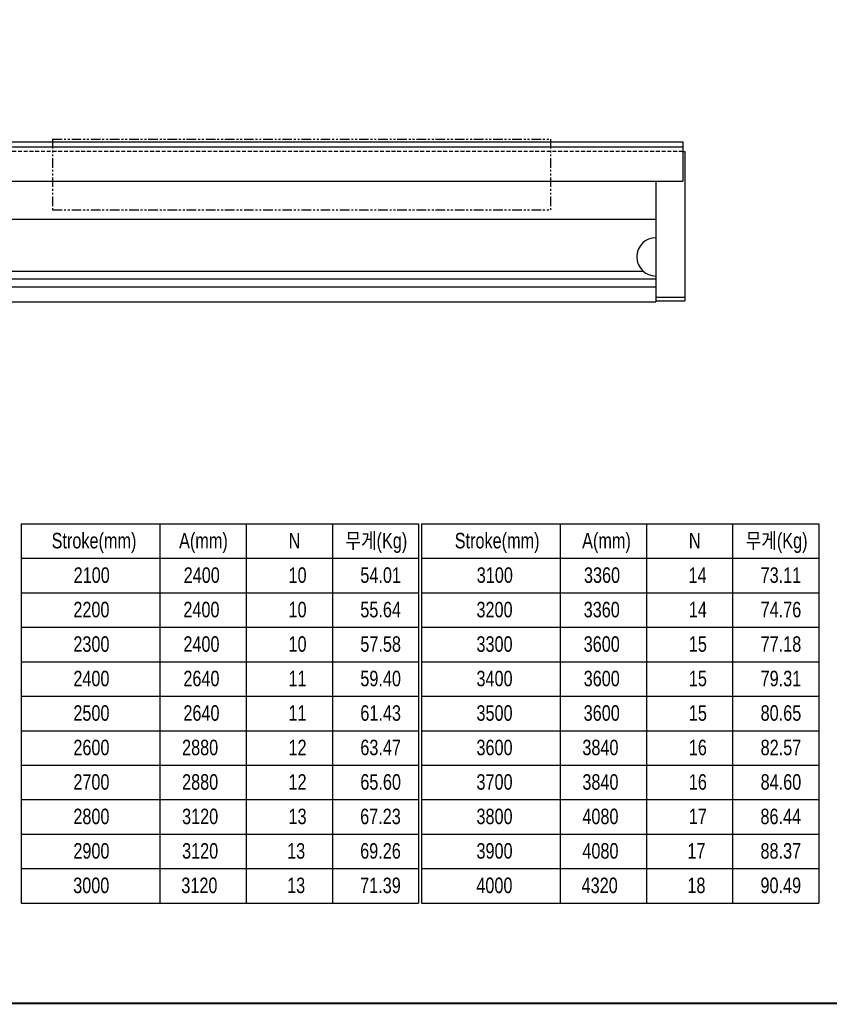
# Model space of a CAD drawing. Extents: x -21 to 1900, y -28 to 1322.
# Tile 18 of 21: x 948 to 1371, y -1 to 514. Entities that reach past the tile are written whole.
import ezdxf

# ---------------------------------------------------------------- set-up
doc = ezdxf.new("R2010")
doc.units = 0
doc.header["$LTSCALE"] = 2
doc.header["$MEASUREMENT"] = 0
doc.linetypes.add('DASHED', pattern=[0.75, 0.5, -0.25])
doc.linetypes.add('PHANTOM', pattern=[2.5, 1.25, -0.25, 0.25, -0.25, 0.25, -0.25])
doc.layers.get('0').update_dxf_attribs({"linetype": 'CONTINUOUS'})
doc.layers.get('DEFPOINTS').update_dxf_attribs({"linetype": 'CONTINUOUS'})
for name, color, linetype in [('2', 4, 'CONTINUOUS'), ('HIDDEN', 5, 'DASHED'), ('PHANTOM', 6, 'PHANTOM')]:
    doc.layers.add(name, color=color, linetype=linetype)
doc.styles.add('ROMANS', font='ROMANS.shx', dxfattribs={"width": 0.8})
doc.styles.get("Standard").update_dxf_attribs({"font": 'Gulim.ttf', "width": 0.8})
doc.dimstyles.new('ISO-25', dxfattribs={"dimscale": 4, "dimtxt": 2.5, "dimasz": 2.5, "dimexe": 1.25, "dimexo": 0.25, "dimtad": 1, "dimdsep": 46, "dimtxsty": 'ROMANS', "dimcen": 2.5, "dimclrd": 4, "dimclre": 4, "dimadec": 0, "dimazin": 0, "dimtfac": 1, "dimtmove": 0, "dimatfit": 3, "dimfxl": 0, "dimlwd": 9, "dimlwe": 9, "dimarcsym": 0})

# ---------------------------------------------------------------- blocks, each defined once
blk = doc.blocks.new('*D9')
at = {"color": 4, "lineweight": 25}
for p, q in [((260.2, 647.17), (260.2, 575.46)), ((1220.2, 647.17), (1220.2, 575.46)), ((275.2, 582.96), (1205.2, 582.96))]:
    blk.add_line(p, q, dxfattribs=at)
at = {"color": 4}
for points in [[(275.2, 585.46), (275.2, 580.46), (260.2, 582.96)], [(1205.2, 585.46), (1205.2, 580.46), (1220.2, 582.96)]]:
    blk.add_solid(points, dxfattribs=at)
at = {"layer": 'DEFPOINTS', "color": 0}
for p in [(260.2, 648.67), (1220.2, 648.67), (1220.2, 582.96)]:
    blk.add_point(p, dxfattribs=at)
at = {"color": 4, "insert": (740.2, 595.08), "char_height": 15, "attachment_point": 5}
blk.add_mtext('A=P240XN ; Linear Robot 고정 Counter Bore', dxfattribs=at)

msp = doc.modelspace()

# ---------------------------------------------------------------- linework, layer by layer
for p, q in [((515.20099, 449.77746), (1294.20099, 449.77746)), ((1294.20099, 449.77746), (1294.20099, 429.27746)), ((515.20099, 447.27746), (1294.20099, 447.27746)), ((1294.20099, 444.77746), (1295.20099, 444.77746)), ((515.20099, 429.27746), (1294.20099, 429.27746)), ((1280.20099, 429.27746), (1280.20099, 366.77746)), ((1280.20099, 429.27746), (1280.20099, 366.27746)), ((1280.20099, 409.27746), (200.20099, 409.27746)), ((206.81537, 382.27746), (1273.58661, 382.27746)), ((200.20099, 378.37746), (1280.20099, 378.37746)), ((200.20099, 374.17746), (1280.20099, 374.17746)), ((200.20099, 366.27746), (1280.20099, 366.27746))]:
    msp.add_line(p, q)
at = {"color": 7, "linetype": 'Continuous'}
for p, q in [((1290.20099, 449.77746), (1294.20099, 449.77746)), ((1295.20099, 444.77746), (1295.20099, 368.77746)), ((1280.20099, 368.77746), (1280.20099, 366.77746)), ((1280.20099, 368.77746), (1295.20099, 368.77746)), ((1280.20099, 366.77746), (1295.20099, 366.77746)), ((1295.20099, 368.77746), (1295.20099, 366.77746))]:
    msp.add_line(p, q, dxfattribs=at)
at = {"const_width": 1}
msp.add_lwpolyline([(0, 0), (1900, 0)], dxfattribs=at)
at = {"linetype": 'ByBlock'}
msp.add_arc((1280.20099, 389.77746), 10, 90, 270, dxfattribs=at)
at = {"layer": '2'}
for p, q in [((948.819, 250.369), (948.819, 52.369)), ((948.819, 250.369), (1156.278, 250.369)), ((1021.278, 250.369), (1021.278, 52.369)), ((1066.278, 250.369), (1066.278, 52.369)), ((1111.278, 250.369), (1111.278, 52.369)), ((1156.278, 250.369), (1156.278, 52.369)), ((1157.778, 250.369), (1157.778, 52.369)), ((1157.778, 250.369), (1365.237, 250.369)), ((1230.237, 250.369), (1230.237, 52.369)), ((1275.237, 250.369), (1275.237, 52.369)), ((1320.237, 250.369), (1320.237, 52.369)), ((1365.237, 250.369), (1365.237, 52.369)), ((948.819, 232.369), (1156.278, 232.369)), ((1157.778, 232.369), (1365.237, 232.369)), ((948.819, 214.369), (1156.278, 214.369)), ((1157.778, 214.369), (1365.237, 214.369)), ((948.819, 196.369), (1156.278, 196.369)), ((1157.778, 196.369), (1365.237, 196.369)), ((948.819, 178.369), (1156.278, 178.369)), ((1157.778, 178.369), (1365.237, 178.369)), ((948.819, 160.369), (1156.278, 160.369)), ((1157.778, 160.369), (1365.237, 160.369)), ((948.819, 142.369), (1156.278, 142.369)), ((1157.778, 142.369), (1365.237, 142.369)), ((948.819, 124.369), (1156.278, 124.369)), ((1157.778, 124.369), (1365.237, 124.369)), ((948.819, 106.369), (1156.278, 106.369)), ((1157.778, 106.369), (1365.237, 106.369)), ((948.819, 88.369), (1156.278, 88.369)), ((1157.778, 88.369), (1365.237, 88.369)), ((948.819, 70.369), (1156.278, 70.369)), ((1157.778, 70.369), (1365.237, 70.369)), ((948.819, 52.369), (1156.278, 52.369)), ((1157.778, 52.369), (1365.237, 52.369))]:
    msp.add_line(p, q, dxfattribs=at)
at = {"layer": 'HIDDEN', "color": 3, "ltscale": 2}
msp.add_line((1294.20099, 444.77746), (515.20099, 444.77746), dxfattribs=at)
at = {"layer": 'PHANTOM', "ltscale": 2}
for p, q in [((965.20099, 451.27746), (1225.20099, 451.27746)), ((965.20099, 451.27746), (965.20099, 414.27746)), ((1225.20099, 451.27746), (1225.20099, 414.27746)), ((965.20099, 414.27746), (1225.20099, 414.27746))]:
    msp.add_line(p, q, dxfattribs=at)

# ---------------------------------------------------------------- texts
at = {"char_height": 8.1, "attachment_point": 1}
for s, insert in [('무게(Kg)', (909.15075, 245.6629)), ('Stroke(mm)', (964.728, 245.6629)), ('무게(Kg)', (1118.10975, 245.6629)), ('Stroke(mm)', (1175.16, 245.6629)), ('무게(Kg)', (1327.06875, 245.6629))]:
    msp.add_mtext(s, dxfattribs=dict(at, insert=insert))
at = {"char_height": 8.1, "width": 32.2425, "attachment_point": 1}
for s, insert in [('A(mm)', (1031.27235, 245.6629)), ('N', (1088.4045, 245.6629)), ('A(mm)', (1241.6751, 245.6629)), ('N', (1297.3635, 245.6629)), ('2100', (976.2342, 227.6629)), ('2400', (1033.6701, 227.6629)), ('10', (1088.4045, 227.6629)), ('54.01', (1125.8841, 227.6629)), ('3100', (1186.6662, 227.6629)), ('3360', (1242.6291, 227.6629)), ('14', (1297.2285, 227.6629)), ('73.11', (1334.8431, 227.6629)), ('2200', (976.0785, 209.6629)), ('2400', (1033.5144, 209.6629)), ('10', (1088.4045, 209.6629)), ('55.64', (1125.8841, 209.6629)), ('3200', (1186.5105, 209.6629)), ('3360', (1242.4734, 209.6629)), ('14', (1297.3635, 209.6629)), ('74.76', (1334.8431, 209.6629)), ('2300', (976.0785, 191.6629)), ('2400', (1033.5144, 191.6629)), ('10', (1088.4045, 191.6629)), ('57.58', (1125.8841, 191.6629)), ('3300', (1186.5105, 191.6629)), ('3600', (1242.4734, 191.6629)), ('15', (1297.3635, 191.6629)), ('77.18', (1334.8431, 191.6629)), ('2400', (976.0785, 173.6629)), ('2640', (1033.5144, 173.6629)), ('11', (1088.4045, 173.6629)), ('59.40', (1125.8841, 173.6629)), ('3400', (1186.5105, 173.6629)), ('3600', (1242.4734, 173.6629)), ('15', (1297.3635, 173.6629)), ('79.31', (1334.8431, 173.6629)), ('2500', (976.0785, 155.6629)), ('2640', (1033.5144, 155.6629)), ('11', (1088.4045, 155.6629)), ('61.43', (1125.8841, 155.6629)), ('3500', (1186.5105, 155.6629)), ('3600', (1242.4734, 155.6629)), ('15', (1297.3635, 155.6629)), ('80.65', (1334.8431, 155.6629)), ('2600', (976.0785, 137.6629)), ('2880', (1032.8349, 137.6629)), ('12', (1088.4045, 137.6629)), ('63.47', (1125.8841, 137.6629)), ('3600', (1186.5105, 137.6629)), ('3840', (1241.7939, 137.6629)), ('16', (1297.3635, 137.6629)), ('82.57', (1334.8431, 137.6629)), ('2700', (976.0785, 119.6629)), ('2880', (1032.8349, 119.6629)), ('12', (1088.4045, 119.6629)), ('65.60', (1125.8841, 119.6629)), ('3700', (1186.5105, 119.6629)), ('3840', (1241.7939, 119.6629)), ('16', (1297.3635, 119.6629)), ('84.60', (1334.8431, 119.6629)), ('2800', (976.0785, 101.6629)), ('3120', (1032.8349, 101.6629)), ('13', (1088.4045, 101.6629)), ('67.23', (1125.8049, 101.6629)), ('3800', (1186.5105, 101.6629)), ('4080', (1241.7939, 101.6629)), ('17', (1297.3635, 101.6629)), ('86.44', (1334.7639, 101.6629)), ('2900', (976.0785, 83.6629)), ('3120', (1032.8349, 83.6629)), ('13', (1087.6602, 83.6629)), ('69.26', (1125.8049, 83.6629)), ('3900', (1186.5105, 83.6629)), ('4080', (1241.7939, 83.6629)), ('17', (1296.6192, 83.6629)), ('88.37', (1334.7639, 83.6629)), ('3000', (976.002, 65.6629)), ('3120', (1032.4353, 65.6629)), ('13', (1087.6602, 65.6629)), ('71.39', (1125.8049, 65.6629)), ('4000', (1186.434, 65.6629)), ('4320', (1241.3943, 65.6629)), ('18', (1296.6192, 65.6629)), ('90.49', (1334.7639, 65.6629))]:
    msp.add_mtext(s, dxfattribs=dict(at, insert=insert))

# ---------------------------------------------------------------- dimensions: what is measured, and where the dimension line sits
dim = msp.add_linear_dim(base=(1220.20099, 582.96038), p1=(260.20099, 648.672), p2=(1220.20099, 648.672), text='A=P240XN ; Linear Robot 고정 Counter Bore', dimstyle='ISO-25', override={"dimscale": 6, "dimdec": 4, "dimtxsty": 'Standard', "dimclrt": 4, "dimtdec": 4, "dimlwd": 25, "dimlwe": 25})
dim.commit()
dim.dimension.update_dxf_attribs({"geometry": '*D9', "text_midpoint": (740.20099, 595.07922)})

doc.saveas('drawing.dxf')
